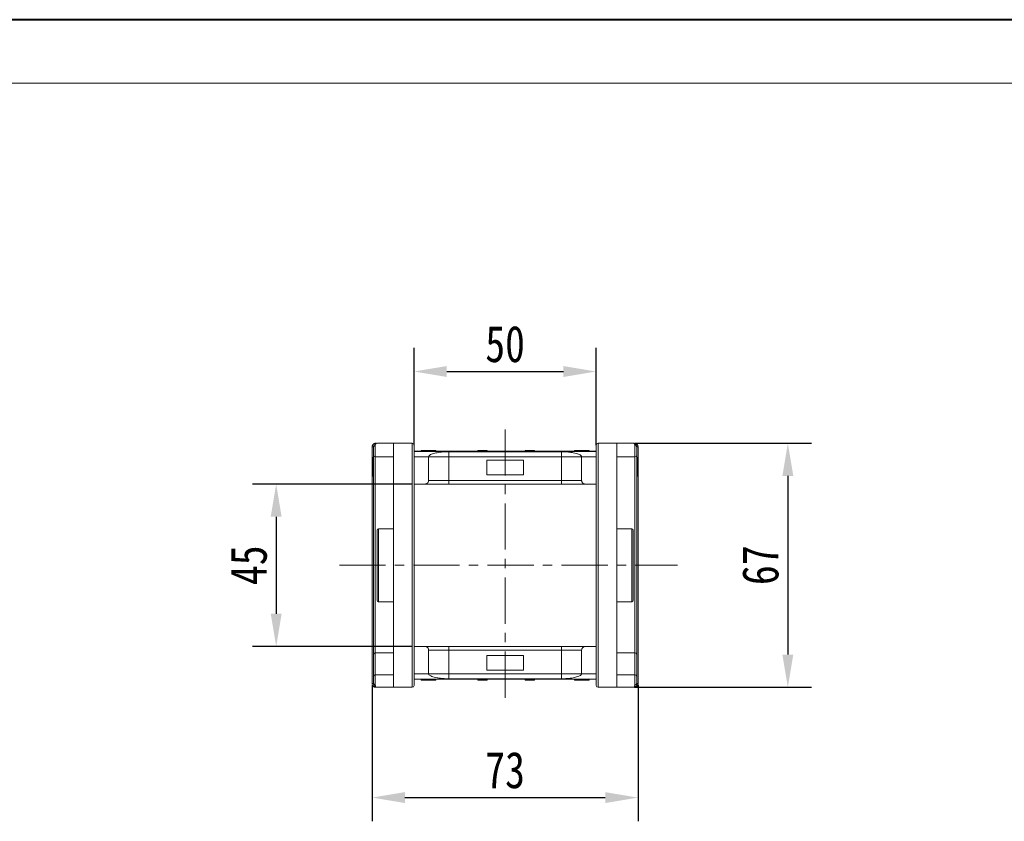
# Model space of a CAD drawing. Header units: millimetres. Extents: x 1678 to 3141, y 466 to 1499.
# Tile 18 of 81: x 2131 to 2401, y 1279 to 1499. Entities that reach past the tile are written whole.
import ezdxf

# ---------------------------------------------------------------- set-up
doc = ezdxf.new("R2010")
doc.units = ezdxf.units.MM
doc.linetypes.add('CENTERX2', pattern=[20.32, 12.7, -2.54, 2.54, -2.54])
doc.styles.get("Standard").update_dxf_attribs({"font": '仿宋_GB2312.ttf', "width": 0.8})
doc.dimstyles.new('副本 ISO-45.1', dxfattribs={"dimtxt": 10, "dimasz": 9, "dimexe": 6.5, "dimexo": 0.625, "dimgap": 2.5, "dimtad": 1, "dimdsep": 46, "dimtxsty": 'Standard', "dimcen": 2.5, "dimadec": 0, "dimazin": 0, "dimtfac": 1, "dimtmove": 0, "dimatfit": 3, "dimfxl": 0, "dimarcsym": 0})

# ---------------------------------------------------------------- blocks, each defined once
blk = doc.blocks.new('*D2353')
at = {"color": 0, "lineweight": -2}
for p, q in [((2238.26, 1371.13), (2194.53, 1371.13)), ((2201.03, 1362.13), (2201.03, 1335.53)), ((2238.26, 1326.53), (2194.53, 1326.53))]:
    blk.add_line(p, q, dxfattribs=at)
at = {"color": 0, "lineweight": 9}
for points in [[(2199.53, 1362.13), (2202.53, 1362.13), (2201.03, 1371.13)], [(2199.53, 1335.53), (2202.53, 1335.53), (2201.03, 1326.53)]]:
    blk.add_solid(points, dxfattribs=at)
at = {"layer": 'Defpoints', "color": 0, "lineweight": 9}
for p in [(2238.88, 1371.13), (2201.03, 1326.53), (2238.88, 1326.53)]:
    blk.add_point(p, dxfattribs=at)
at = {"color": 0, "lineweight": 9, "insert": (2193.53, 1348.83), "char_height": 10, "attachment_point": 5, "rotation": 90}
blk.add_mtext('45', dxfattribs=at)
blk = doc.blocks.new('*D2354')
at = {"color": 0, "lineweight": -2}
for p, q in [((2299.4, 1382.33), (2348, 1382.33)), ((2341.5, 1373.33), (2341.5, 1324.33)), ((2299.4, 1315.33), (2348, 1315.33))]:
    blk.add_line(p, q, dxfattribs=at)
at = {"color": 0, "lineweight": 9}
for points in [[(2340, 1373.33), (2343, 1373.33), (2341.5, 1382.33)], [(2340, 1324.33), (2343, 1324.33), (2341.5, 1315.33)]]:
    blk.add_solid(points, dxfattribs=at)
at = {"layer": 'Defpoints', "color": 0, "lineweight": 9}
for p in [(2298.77, 1382.33), (2298.77, 1315.33), (2341.5, 1315.33)]:
    blk.add_point(p, dxfattribs=at)
at = {"color": 0, "lineweight": 9, "insert": (2334, 1348.83), "char_height": 10, "attachment_point": 5, "rotation": 90}
blk.add_mtext('67', dxfattribs=at)
blk = doc.blocks.new('*D2355')
at = {"color": 0, "lineweight": -2}
for p, q in [((2238.88, 1381.77), (2238.88, 1408.51)), ((2288.88, 1381.77), (2288.88, 1408.51)), ((2247.88, 1402.01), (2279.88, 1402.01))]:
    blk.add_line(p, q, dxfattribs=at)
at = {"color": 0, "lineweight": 9}
for points in [[(2247.88, 1403.51), (2247.88, 1400.51), (2238.88, 1402.01)], [(2279.88, 1403.51), (2279.88, 1400.51), (2288.88, 1402.01)]]:
    blk.add_solid(points, dxfattribs=at)
at = {"layer": 'Defpoints', "color": 0, "lineweight": 9}
for p in [(2288.88, 1402.01), (2238.88, 1381.15), (2288.88, 1381.15)]:
    blk.add_point(p, dxfattribs=at)
at = {"color": 0, "lineweight": 9, "insert": (2263.88, 1409.51), "char_height": 10, "attachment_point": 5}
blk.add_mtext('50', dxfattribs=at)
blk = doc.blocks.new('*D2356')
at = {"color": 0, "lineweight": -2}
for p, q in [((2227.38, 1315.88), (2227.38, 1278.55)), ((2300.38, 1315.88), (2300.38, 1278.55)), ((2236.38, 1285.05), (2291.38, 1285.05))]:
    blk.add_line(p, q, dxfattribs=at)
at = {"color": 0, "lineweight": 9}
for points in [[(2236.38, 1286.55), (2236.38, 1283.55), (2227.38, 1285.05)], [(2291.38, 1286.55), (2291.38, 1283.55), (2300.38, 1285.05)]]:
    blk.add_solid(points, dxfattribs=at)
at = {"layer": 'Defpoints', "color": 0, "lineweight": 9}
for p in [(2227.38, 1316.5), (2300.38, 1316.5), (2300.38, 1285.05)]:
    blk.add_point(p, dxfattribs=at)
at = {"color": 0, "lineweight": 9, "insert": (2263.88, 1292.55), "char_height": 10, "attachment_point": 5}
blk.add_mtext('73', dxfattribs=at)

msp = doc.modelspace()

# ---------------------------------------------------------------- linework, layer by layer
at = {"color": 7, "lineweight": 40}
msp.add_line((3139.148, 1498.58), (1678.32, 1498.58), dxfattribs=at)
at = {"color": 7, "lineweight": 13}
msp.add_line((3121.757, 1481.189), (1765.274, 1481.189), dxfattribs=at)
at = {"color": 1, "linetype": 'CENTERX2', "lineweight": 13}
for p, q in [((2263.885, 1386.132), (2263.885, 1311.525)), ((2218.383, 1348.829), (2311.169, 1348.829))]:
    msp.add_line(p, q, dxfattribs=at)
at = {"color": 7, "linetype": 'Continuous', "lineweight": 15}
for p, q in [((2227.385, 1381.327), (2227.385, 1381.33)), ((2227.385, 1381.33), (2227.735, 1381.329)), ((2227.385, 1381.327), (2227.735, 1381.327)), ((2227.385, 1316.331), (2227.385, 1381.327)), ((2228.235, 1381.662), (2228.235, 1378.579)), ((2233.235, 1382.329), (2228.735, 1382.329)), ((2233.235, 1382.329), (2233.235, 1315.329)), ((2238.385, 1382.329), (2233.235, 1382.329)), ((2238.385, 1382.329), (2238.385, 1315.329)), ((2289.385, 1315.329), (2289.385, 1382.329)), ((2294.535, 1382.329), (2289.385, 1382.329)), ((2294.535, 1315.329), (2294.535, 1382.329)), ((2299.035, 1382.329), (2294.535, 1382.329)), ((2299.535, 1378.579), (2299.535, 1381.662)), ((2300.035, 1381.329), (2300.385, 1381.33)), ((2300.035, 1381.327), (2300.385, 1381.327)), ((2300.385, 1381.33), (2300.385, 1381.327)), ((2300.385, 1381.327), (2300.385, 1316.331)), ((2263.885, 1380.129), (2238.885, 1380.129)), ((2238.885, 1380.084), (2263.885, 1380.084)), ((2242.885, 1378.629), (2238.885, 1378.629)), ((2240.833, 1380.329), (2240.833, 1380.129)), ((2241.24, 1380.329), (2241.24, 1380.129)), ((2242.857, 1380.329), (2242.857, 1380.129)), ((2242.885, 1378.629), (2248.385, 1378.629)), ((2242.885, 1378.629), (2242.885, 1372.129)), ((2244.474, 1380.329), (2244.474, 1380.129)), ((2244.885, 1380.329), (2244.885, 1380.129)), ((2263.885, 1379.997), (2248.385, 1379.997)), ((2248.385, 1379.997), (2248.385, 1378.629)), ((2248.385, 1378.629), (2248.385, 1372.129)), ((2248.385, 1378.629), (2263.885, 1378.629)), ((2256.402, 1380.129), (2256.402, 1380.329)), ((2256.402, 1380.329), (2256.629, 1380.329)), ((2256.629, 1380.329), (2256.629, 1380.129)), ((2256.641, 1380.329), (2256.629, 1380.329)), ((2256.641, 1380.129), (2256.641, 1380.329)), ((2256.641, 1380.329), (2256.746, 1380.329)), ((2256.746, 1380.129), (2256.746, 1380.329)), ((2256.746, 1380.329), (2257.228, 1380.329)), ((2257.228, 1380.329), (2257.228, 1380.129)), ((2257.436, 1380.329), (2257.228, 1380.329)), ((2257.436, 1380.129), (2257.436, 1380.329)), ((2257.436, 1380.329), (2258.815, 1380.329)), ((2258.815, 1380.329), (2258.815, 1380.129)), ((2258.955, 1380.329), (2258.815, 1380.329)), ((2258.955, 1380.129), (2258.955, 1380.329)), ((2288.885, 1380.129), (2263.885, 1380.129)), ((2263.885, 1380.084), (2288.885, 1380.084)), ((2279.385, 1379.997), (2263.885, 1379.997)), ((2263.885, 1378.629), (2279.385, 1378.629)), ((2269.429, 1380.329), (2269.429, 1380.129)), ((2269.433, 1380.329), (2269.429, 1380.329)), ((2269.433, 1380.129), (2269.433, 1380.329)), ((2269.433, 1380.329), (2269.914, 1380.329)), ((2269.914, 1380.129), (2269.914, 1380.329)), ((2270.174, 1380.329), (2269.914, 1380.329)), ((2270.174, 1380.329), (2270.174, 1380.129)), ((2270.245, 1380.329), (2270.174, 1380.329)), ((2270.245, 1380.129), (2270.245, 1380.329)), ((2270.245, 1380.329), (2270.689, 1380.329)), ((2270.689, 1380.129), (2270.689, 1380.329)), ((2270.689, 1380.329), (2271.407, 1380.329)), ((2271.407, 1380.129), (2271.407, 1380.329)), ((2271.407, 1380.329), (2271.758, 1380.329)), ((2271.758, 1380.329), (2271.758, 1380.129)), ((2271.864, 1380.329), (2271.758, 1380.329)), ((2271.864, 1380.129), (2271.864, 1380.329)), ((2271.864, 1380.329), (2271.982, 1380.329)), ((2271.982, 1380.129), (2271.982, 1380.329)), ((2279.385, 1378.629), (2279.385, 1379.997)), ((2279.385, 1378.629), (2284.885, 1378.629)), ((2279.385, 1372.129), (2279.385, 1378.629)), ((2282.885, 1380.329), (2282.885, 1380.129)), ((2284.885, 1378.629), (2288.885, 1378.629)), ((2284.885, 1372.129), (2284.885, 1378.629)), ((2284.938, 1380.129), (2284.938, 1380.329)), ((2286.936, 1380.329), (2286.936, 1380.129)), ((2227.735, 1378.393), (2227.535, 1378.393)), ((2228.235, 1378.579), (2233.235, 1378.579)), ((2228.235, 1324.787), (2228.235, 1378.579)), ((2263.885, 1377.629), (2258.885, 1377.629)), ((2258.885, 1377.629), (2258.885, 1373.629)), ((2268.885, 1377.629), (2263.885, 1377.629)), ((2268.885, 1373.629), (2268.885, 1377.629)), ((2294.535, 1378.579), (2299.535, 1378.579)), ((2299.535, 1378.579), (2299.535, 1324.787)), ((2300.035, 1378.393), (2300.235, 1378.393)), ((2300.035, 1378.329), (2300.235, 1378.329)), ((2300.235, 1378.329), (2300.235, 1375.092)), ((2227.735, 1375.822), (2227.535, 1375.822)), ((2227.535, 1373.265), (2227.735, 1373.265)), ((2258.885, 1373.629), (2263.885, 1373.629)), ((2263.885, 1373.629), (2268.885, 1373.629)), ((2300.235, 1375.092), (2300.035, 1375.092)), ((2300.035, 1374.995), (2300.235, 1374.995)), ((2300.235, 1374.931), (2300.035, 1374.931)), ((2300.035, 1373.265), (2300.235, 1373.265)), ((2300.235, 1374.995), (2300.235, 1374.931)), ((2238.885, 1371.129), (2241.885, 1371.129)), ((2248.385, 1372.129), (2242.885, 1372.129)), ((2248.385, 1372.129), (2248.385, 1371.129)), ((2263.885, 1372.129), (2248.385, 1372.129)), ((2248.385, 1371.129), (2263.885, 1371.129)), ((2279.385, 1372.129), (2263.885, 1372.129)), ((2263.885, 1371.129), (2279.385, 1371.129)), ((2284.885, 1372.129), (2279.385, 1372.129)), ((2279.385, 1372.129), (2279.385, 1371.129)), ((2285.885, 1371.129), (2288.885, 1371.129)), ((2233.235, 1358.829), (2229.085, 1358.829)), ((2229.085, 1358.829), (2229.085, 1348.829)), ((2298.685, 1358.829), (2294.535, 1358.829)), ((2298.685, 1338.829), (2298.685, 1358.829)), ((2229.085, 1348.829), (2229.085, 1338.829)), ((2229.085, 1338.829), (2233.235, 1338.829)), ((2294.535, 1338.829), (2298.685, 1338.829)), ((2233.235, 1324.787), (2228.235, 1324.787)), ((2228.235, 1318.743), (2228.235, 1324.787)), ((2241.885, 1326.529), (2238.885, 1326.529)), ((2242.885, 1325.529), (2242.885, 1319.029)), ((2242.885, 1325.529), (2248.385, 1325.529)), ((2248.385, 1326.529), (2248.385, 1325.529)), ((2263.885, 1326.529), (2248.385, 1326.529)), ((2248.385, 1325.529), (2248.385, 1319.029)), ((2248.385, 1325.529), (2263.885, 1325.529)), ((2279.385, 1326.529), (2263.885, 1326.529)), ((2263.885, 1325.529), (2279.385, 1325.529)), ((2279.385, 1325.529), (2279.385, 1326.529)), ((2279.385, 1325.529), (2284.885, 1325.529)), ((2279.385, 1319.029), (2279.385, 1325.529)), ((2284.885, 1319.029), (2284.885, 1325.529)), ((2285.885, 1326.529), (2288.885, 1326.529)), ((2299.535, 1324.787), (2294.535, 1324.787)), ((2299.535, 1324.787), (2299.535, 1318.743)), ((2227.735, 1318.389), (2227.735, 1324.433)), ((2263.885, 1324.029), (2258.885, 1324.029)), ((2258.885, 1324.029), (2258.885, 1320.029)), ((2268.885, 1324.029), (2263.885, 1324.029)), ((2268.885, 1320.029), (2268.885, 1324.029)), ((2300.035, 1324.433), (2300.035, 1318.389)), ((2258.885, 1320.029), (2263.885, 1320.029)), ((2263.885, 1320.029), (2268.885, 1320.029)), ((2228.235, 1318.743), (2228.235, 1315.995)), ((2233.235, 1318.743), (2228.235, 1318.743)), ((2238.885, 1319.029), (2242.885, 1319.029)), ((2263.885, 1317.573), (2238.885, 1317.573)), ((2238.885, 1317.529), (2263.885, 1317.529)), ((2240.833, 1317.329), (2240.833, 1317.529)), ((2242.831, 1317.529), (2242.831, 1317.329)), ((2248.385, 1319.029), (2242.885, 1319.029)), ((2244.885, 1317.329), (2244.885, 1317.529)), ((2248.385, 1319.029), (2248.385, 1317.66)), ((2263.885, 1319.029), (2248.385, 1319.029)), ((2248.385, 1317.66), (2263.885, 1317.66)), ((2256.402, 1317.529), (2256.402, 1317.329)), ((2256.52, 1317.329), (2256.402, 1317.329)), ((2256.52, 1317.529), (2256.52, 1317.329)), ((2256.52, 1317.329), (2256.626, 1317.329)), ((2256.626, 1317.329), (2256.626, 1317.529)), ((2256.977, 1317.329), (2256.626, 1317.329)), ((2256.977, 1317.529), (2256.977, 1317.329)), ((2257.695, 1317.329), (2256.977, 1317.329)), ((2257.695, 1317.529), (2257.695, 1317.329)), ((2258.139, 1317.329), (2257.695, 1317.329)), ((2258.139, 1317.529), (2258.139, 1317.329)), ((2258.139, 1317.329), (2258.21, 1317.329)), ((2258.21, 1317.329), (2258.21, 1317.529)), ((2258.21, 1317.329), (2258.47, 1317.329)), ((2258.47, 1317.529), (2258.47, 1317.329)), ((2258.951, 1317.329), (2258.47, 1317.329)), ((2258.951, 1317.529), (2258.951, 1317.329)), ((2258.951, 1317.329), (2258.955, 1317.329)), ((2258.955, 1317.329), (2258.955, 1317.529)), ((2279.385, 1319.029), (2263.885, 1319.029)), ((2263.885, 1317.66), (2279.385, 1317.66)), ((2288.885, 1317.573), (2263.885, 1317.573)), ((2263.885, 1317.529), (2288.885, 1317.529)), ((2269.429, 1317.529), (2269.429, 1317.329)), ((2269.429, 1317.329), (2269.568, 1317.329)), ((2269.568, 1317.329), (2269.568, 1317.529)), ((2270.947, 1317.329), (2269.568, 1317.329)), ((2270.947, 1317.529), (2270.947, 1317.329)), ((2270.947, 1317.329), (2271.156, 1317.329)), ((2271.156, 1317.329), (2271.156, 1317.529)), ((2271.638, 1317.329), (2271.156, 1317.329)), ((2271.638, 1317.529), (2271.638, 1317.329)), ((2271.743, 1317.329), (2271.638, 1317.329)), ((2271.743, 1317.529), (2271.743, 1317.329)), ((2271.743, 1317.329), (2271.755, 1317.329)), ((2271.755, 1317.329), (2271.755, 1317.529)), ((2271.982, 1317.329), (2271.755, 1317.329)), ((2271.982, 1317.529), (2271.982, 1317.329)), ((2279.385, 1319.029), (2279.385, 1317.66)), ((2284.885, 1319.029), (2279.385, 1319.029)), ((2282.885, 1317.329), (2282.885, 1317.529)), ((2283.296, 1317.329), (2283.296, 1317.529)), ((2288.885, 1319.029), (2284.885, 1319.029)), ((2284.912, 1317.329), (2284.912, 1317.529)), ((2286.53, 1317.329), (2286.53, 1317.529)), ((2286.936, 1317.329), (2286.936, 1317.529)), ((2299.535, 1318.743), (2294.535, 1318.743)), ((2299.535, 1315.995), (2299.535, 1318.743)), ((2227.385, 1316.328), (2227.385, 1316.331)), ((2227.735, 1316.331), (2227.385, 1316.331)), ((2227.735, 1316.329), (2227.385, 1316.328)), ((2228.735, 1315.329), (2233.235, 1315.329)), ((2233.235, 1315.329), (2238.385, 1315.329)), ((2289.385, 1315.329), (2294.535, 1315.329)), ((2294.535, 1315.329), (2299.035, 1315.329)), ((2300.385, 1316.331), (2300.035, 1316.331)), ((2300.385, 1316.328), (2300.035, 1316.329)), ((2300.385, 1316.331), (2300.385, 1316.328))]:
    msp.add_line(p, q, dxfattribs=at)
for centre, radius, start, end in [((2228.165, 1381.224), 0.443, 80.98068, 166.39946), ((2228.414, 1382.173), 0.158, 100.60493, 166.76076), ((2238.385, 1381.829), 0.5, 0, 90), ((2289.385, 1381.829), 0.5, 90, 180), ((2299.356, 1382.173), 0.158, 13.23924, 79.39507), ((2299.604, 1381.224), 0.443, 13.60053, 99.01929), ((2228.205, 1379.05), 0.472, 184.06872, 273.55943), ((2299.564, 1379.05), 0.472, 266.44057, 355.93128), ((2229.085, 1358.479), 0.35, 90, 180), ((2298.685, 1358.479), 0.35, 0, 90), ((2229.085, 1339.179), 0.35, 180, 270), ((2298.685, 1339.179), 0.35, 270, 0), ((2228.172, 1324.345), 0.446, 81.95053, 168.57825), ((2299.597, 1324.345), 0.446, 11.42175, 98.04947), ((2228.172, 1318.301), 0.446, 81.95053, 168.57825), ((2299.597, 1318.301), 0.446, 11.42175, 98.04947), ((2228.165, 1316.433), 0.443, 193.60053, 279.01929), ((2228.414, 1315.485), 0.158, 193.23924, 259.39507), ((2238.385, 1315.829), 0.5, 270, 0), ((2289.385, 1315.829), 0.5, 180, 270), ((2299.356, 1315.485), 0.158, 280.60493, 346.76076), ((2299.604, 1316.433), 0.443, 260.98068, 346.39946)]:
    msp.add_arc(centre, radius, start, end, dxfattribs=at)
for points, knots in [([(2227.385, 1381.33), (2227.392, 1381.42), (2227.405, 1381.585), (2227.508, 1381.83), (2227.654, 1382.025), (2227.838, 1382.172), (2228.02, 1382.265), (2228.207, 1382.319), (2228.329, 1382.325), (2228.385, 1382.328)], [0, 0, 0, 0, 0.172016, 0.3127556, 0.4995985, 0.630391, 0.7580256, 0.8892284, 1, 1, 1, 1]), ([(2227.735, 1381.329), (2227.751, 1381.464), (2227.787, 1381.752), (2228.037, 1382.078), (2228.367, 1382.29), (2228.612, 1382.316), (2228.735, 1382.329)], [0, 0, 0, 0, 0.2343503, 0.4981953, 0.748869, 1, 1, 1, 1]), ([(2228.735, 1382.329), (2228.618, 1382.298), (2228.438, 1382.25), (2228.266, 1381.963), (2228.244, 1381.756), (2228.235, 1381.662)], [0, 0, 0, 0, 0.4984129, 0.772928, 1, 1, 1, 1]), ([(2238.885, 1348.829), (2238.885, 1349.835), (2238.885, 1351.848), (2238.885, 1354.902), (2238.885, 1357.962), (2238.885, 1360.687), (2238.885, 1363.024), (2238.885, 1364.999), (2238.885, 1367.236), (2238.885, 1369.673), (2238.885, 1372.204), (2238.885, 1374.489), (2238.885, 1376.266), (2238.885, 1377.624), (2238.885, 1378.647), (2238.885, 1379.664), (2238.885, 1380.595), (2238.885, 1381.311), (2238.885, 1381.749), (2238.885, 1381.802), (2238.885, 1381.829)], [0, 0, 0, 0, 0.0582421, 0.1164894, 0.178226, 0.2399726, 0.2828875, 0.3257092, 0.368633, 0.4343113, 0.5, 0.5656783, 0.6313669, 0.6742818, 0.7171034, 0.7600273, 0.8217639, 0.8835106, 0.9417527, 1, 1, 1, 1]), ([(2288.885, 1381.829), (2288.885, 1381.802), (2288.885, 1381.749), (2288.885, 1381.311), (2288.885, 1380.595), (2288.885, 1379.664), (2288.885, 1378.648), (2288.885, 1377.624), (2288.885, 1376.266), (2288.885, 1374.489), (2288.885, 1372.204), (2288.885, 1369.673), (2288.885, 1367.236), (2288.885, 1364.999), (2288.885, 1363.024), (2288.885, 1360.687), (2288.885, 1357.962), (2288.885, 1354.902), (2288.885, 1351.848), (2288.885, 1349.835), (2288.885, 1348.829)], [0, 0, 0, 0, 0.0582421, 0.1164894, 0.178226, 0.2399726, 0.2828875, 0.3257092, 0.368633, 0.4343113, 0.5, 0.5656783, 0.6313669, 0.6742818, 0.7171034, 0.7600273, 0.8217639, 0.8835106, 0.9417527, 1, 1, 1, 1]), ([(2299.535, 1381.662), (2299.525, 1381.756), (2299.503, 1381.963), (2299.331, 1382.25), (2299.151, 1382.298), (2299.035, 1382.329)], [0, 0, 0, 0, 0.2270634, 0.50158693, 1, 1, 1, 1]), ([(2299.035, 1382.329), (2299.157, 1382.316), (2299.402, 1382.29), (2299.732, 1382.078), (2299.982, 1381.752), (2300.018, 1381.464), (2300.035, 1381.329)], [0, 0, 0, 0, 0.2511309, 0.5018046, 0.7656407, 1, 1, 1, 1]), ([(2299.385, 1382.328), (2299.441, 1382.325), (2299.564, 1382.319), (2299.75, 1382.265), (2299.932, 1382.172), (2300.115, 1382.026), (2300.261, 1381.83), (2300.364, 1381.585), (2300.377, 1381.42), (2300.385, 1381.33)], [0, 0, 0, 0, 0.1117977, 0.2443303, 0.368648, 0.5004012, 0.6872226, 0.8279677, 1, 1, 1, 1]), ([(2227.735, 1379.016), (2227.735, 1379.088), (2227.735, 1379.235), (2227.735, 1379.559), (2227.735, 1379.931), (2227.735, 1380.198), (2227.735, 1380.329)], [0, 0, 0, 0, 0.24551284, 0.5, 0.75448716, 1, 1, 1, 1]), ([(2227.735, 1324.433), (2227.735, 1325.066), (2227.735, 1326.33), (2227.735, 1328.394), (2227.735, 1330.584), (2227.735, 1332.906), (2227.735, 1335.347), (2227.735, 1337.877), (2227.735, 1340.474), (2227.735, 1343.116), (2227.735, 1346.199), (2227.735, 1349.724), (2227.735, 1353.219), (2227.735, 1356.233), (2227.735, 1358.775), (2227.735, 1361.278), (2227.735, 1363.732), (2227.735, 1366.12), (2227.735, 1368.406), (2227.735, 1370.573), (2227.735, 1372.602), (2227.735, 1374.768), (2227.735, 1376.998), (2227.735, 1378.343), (2227.735, 1379.016)], [0, 0, 0, 0, 0.0411432, 0.0821686, 0.1233154, 0.1653953, 0.2076405, 0.2500186, 0.2923895, 0.3346347, 0.3767218, 0.4383567, 0.5, 0.5411413, 0.5821667, 0.6233154, 0.6653953, 0.7076405, 0.7500186, 0.7923895, 0.8346347, 0.8767218, 0.9383589, 1, 1, 1, 1]), ([(2241.24, 1380.329), (2241.189, 1380.329), (2241.087, 1380.329), (2240.972, 1380.329), (2240.889, 1380.329), (2240.851, 1380.329), (2240.836, 1380.329), (2240.834, 1380.329), (2240.833, 1380.329)], [0, 0, 0, 0, 0.1937693, 0.3935642, 0.587886, 0.7891312, 0.8942826, 1, 1, 1, 1]), ([(2242.857, 1380.329), (2242.724, 1380.329), (2242.421, 1380.329), (2241.9, 1380.329), (2241.478, 1380.329), (2241.27, 1380.329), (2241.24, 1380.329)], [0, 0, 0, 0, 0.2366286, 0.5373614, 0.9329864, 1, 1, 1, 1]), ([(2244.474, 1380.329), (2244.419, 1380.329), (2244.31, 1380.329), (2244.078, 1380.329), (2243.782, 1380.329), (2243.451, 1380.329), (2243.142, 1380.329), (2242.952, 1380.329), (2242.857, 1380.329)], [0, 0, 0, 0, 0.118432, 0.2393289, 0.4494336, 0.6641784, 0.8318201, 1, 1, 1, 1]), ([(2248.385, 1379.997), (2247.993, 1379.988), (2247.297, 1379.972), (2246.377, 1379.884), (2245.593, 1379.781), (2244.88, 1379.651), (2244.217, 1379.492), (2243.647, 1379.303), (2243.211, 1379.088), (2242.937, 1378.861), (2242.902, 1378.706), (2242.885, 1378.629)], [0, 0, 0, 0, 0.1253767, 0.2231439, 0.3210442, 0.4226148, 0.5242047, 0.6437825, 0.7633681, 0.8816833, 1, 1, 1, 1]), ([(2244.885, 1380.329), (2244.882, 1380.329), (2244.878, 1380.329), (2244.834, 1380.329), (2244.756, 1380.329), (2244.657, 1380.329), (2244.559, 1380.329), (2244.502, 1380.329), (2244.474, 1380.329)], [0, 0, 0, 0, 0.1926273, 0.3886837, 0.5820134, 0.7832006, 0.8910383, 1, 1, 1, 1]), ([(2284.885, 1378.629), (2284.865, 1378.71), (2284.827, 1378.873), (2284.524, 1379.111), (2284.046, 1379.334), (2283.394, 1379.537), (2282.589, 1379.713), (2281.761, 1379.841), (2280.974, 1379.925), (2280.223, 1379.983), (2279.679, 1379.992), (2279.385, 1379.997)], [0, 0, 0, 0, 0.1245955, 0.2491892, 0.3738223, 0.4984451, 0.6220504, 0.7455895, 0.8257011, 0.9057067, 1, 1, 1, 1]), ([(2284.938, 1380.329), (2284.805, 1380.329), (2284.404, 1380.329), (2283.848, 1380.329), (2283.339, 1380.329), (2283.037, 1380.329), (2282.899, 1380.329), (2282.888, 1380.329), (2282.885, 1380.329)], [0, 0, 0, 0, 0.1423372, 0.4291269, 0.5899433, 0.7512055, 0.9098946, 1, 1, 1, 1]), ([(2286.936, 1380.329), (2286.925, 1380.329), (2286.904, 1380.329), (2286.701, 1380.329), (2286.396, 1380.329), (2285.862, 1380.329), (2285.352, 1380.329), (2284.997, 1380.329), (2284.938, 1380.329)], [0, 0, 0, 0, 0.148288, 0.2977445, 0.4437132, 0.6077915, 0.9347078, 1, 1, 1, 1]), ([(2300.035, 1379.016), (2300.035, 1379.088), (2300.035, 1379.235), (2300.035, 1379.559), (2300.035, 1379.931), (2300.035, 1380.198), (2300.035, 1380.329)], [0, 0, 0, 0, 0.24551284, 0.5, 0.75448716, 1, 1, 1, 1]), ([(2300.035, 1379.016), (2300.035, 1378.576), (2300.035, 1377.696), (2300.035, 1376.161), (2300.035, 1374.467), (2300.035, 1372.601), (2300.035, 1370.573), (2300.035, 1368.407), (2300.035, 1366.12), (2300.035, 1363.733), (2300.035, 1360.878), (2300.035, 1357.521), (2300.035, 1354.082), (2300.035, 1351.036), (2300.035, 1348.41), (2300.035, 1345.767), (2300.035, 1343.116), (2300.035, 1340.474), (2300.035, 1337.877), (2300.035, 1335.347), (2300.035, 1332.905), (2300.035, 1330.208), (2300.035, 1327.308), (2300.035, 1325.392), (2300.035, 1324.433)], [0, 0, 0, 0, 0.0411432, 0.0821686, 0.1233154, 0.1653953, 0.2076405, 0.2500186, 0.2923895, 0.3346347, 0.3767218, 0.4383567, 0.5, 0.5411413, 0.5821667, 0.6233154, 0.6653953, 0.7076405, 0.7500186, 0.7923895, 0.8346347, 0.8767218, 0.9383589, 1, 1, 1, 1]), ([(2227.535, 1378.393), (2227.535, 1378.388), (2227.535, 1378.375), (2227.535, 1378.18), (2227.535, 1377.693), (2227.535, 1376.986), (2227.535, 1376.335), (2227.535, 1375.921), (2227.535, 1375.822)], [0, 0, 0, 0, 0.1013981, 0.3069957, 0.5061443, 0.6852619, 0.9245571, 1, 1, 1, 1]), ([(2300.235, 1378.362), (2300.235, 1378.367), (2300.235, 1378.38), (2300.235, 1378.39), (2300.235, 1378.392), (2300.235, 1378.393)], [0, 0, 0, 0, 0.2339239, 0.616331, 1, 1, 1, 1]), ([(2227.535, 1375.822), (2227.535, 1375.688), (2227.535, 1375.286), (2227.535, 1374.646), (2227.535, 1373.984), (2227.535, 1373.517), (2227.535, 1373.292), (2227.535, 1373.273), (2227.535, 1373.265)], [0, 0, 0, 0, 0.1018882, 0.3073435, 0.4929627, 0.6786474, 0.8607914, 1, 1, 1, 1]), ([(2300.235, 1373.265), (2300.235, 1373.27), (2300.235, 1373.283), (2300.235, 1373.444), (2300.235, 1373.77), (2300.235, 1374.277), (2300.235, 1374.674), (2300.235, 1374.931)], [0, 0, 0, 0, 0.1552919, 0.3531453, 0.543243, 0.704067, 1, 1, 1, 1]), ([(2242.885, 1372.129), (2242.874, 1372.016), (2242.851, 1371.791), (2242.679, 1371.492), (2242.425, 1371.266), (2242.144, 1371.146), (2241.958, 1371.133), (2241.885, 1371.129)], [0, 0, 0, 0, 0.2146939, 0.4293877, 0.6440816, 0.8587754, 1, 1, 1, 1]), ([(2241.885, 1371.129), (2241.906, 1371.129), (2241.949, 1371.129), (2242.311, 1371.129), (2242.91, 1371.129), (2243.756, 1371.129), (2244.625, 1371.129), (2245.389, 1371.129), (2246.171, 1371.129), (2247.172, 1371.129), (2247.988, 1371.129), (2248.385, 1371.129)], [0, 0, 0, 0, 0.11649679, 0.2399717, 0.36857994, 0.49991744, 0.63125493, 0.69561579, 0.7600283, 0.88350321, 1, 1, 1, 1]), ([(2279.385, 1371.129), (2279.781, 1371.129), (2280.598, 1371.129), (2281.809, 1371.129), (2282.974, 1371.129), (2284.014, 1371.129), (2284.719, 1371.129), (2285.166, 1371.129), (2285.52, 1371.129), (2285.82, 1371.129), (2285.864, 1371.129), (2285.885, 1371.129)], [0, 0, 0, 0, 0.1164968, 0.2399717, 0.3685799, 0.4999174, 0.6312549, 0.6956158, 0.7600283, 0.8835032, 1, 1, 1, 1]), ([(2285.885, 1371.129), (2285.772, 1371.14), (2285.547, 1371.162), (2285.248, 1371.334), (2285.021, 1371.588), (2284.902, 1371.869), (2284.889, 1372.055), (2284.885, 1372.129)], [0, 0, 0, 0, 0.21469386, 0.42938772, 0.64408158, 0.85877544, 1, 1, 1, 1]), ([(2228.735, 1358.479), (2228.735, 1358.465), (2228.735, 1358.437), (2228.735, 1358.205), (2228.735, 1357.854), (2228.735, 1357.412), (2228.735, 1356.916), (2228.735, 1356.332), (2228.735, 1355.443), (2228.735, 1354.41), (2228.735, 1353.275), (2228.735, 1352.115), (2228.735, 1350.629), (2228.735, 1349.417), (2228.735, 1348.829)], [0, 0, 0, 0, 0.0776745, 0.1577414, 0.2400414, 0.3044107, 0.3687452, 0.4344841, 0.5001876, 0.6314541, 0.6958234, 0.7601579, 0.8835661, 1, 1, 1, 1]), ([(2299.035, 1348.829), (2299.035, 1349.221), (2299.035, 1350.018), (2299.035, 1351.212), (2299.035, 1352.304), (2299.035, 1353.275), (2299.035, 1354.124), (2299.035, 1354.924), (2299.035, 1355.91), (2299.035, 1356.749), (2299.035, 1357.412), (2299.035, 1357.938), (2299.035, 1358.383), (2299.035, 1358.447), (2299.035, 1358.479)], [0, 0, 0, 0, 0.07766667, 0.15774142, 0.24004141, 0.3044107, 0.36874521, 0.43448416, 0.50018759, 0.63145414, 0.69582342, 0.76015794, 0.88356614, 1, 1, 1, 1]), ([(2228.735, 1348.829), (2228.735, 1348.436), (2228.735, 1347.64), (2228.735, 1346.445), (2228.735, 1345.353), (2228.735, 1344.382), (2228.735, 1343.533), (2228.735, 1342.733), (2228.735, 1341.747), (2228.735, 1340.908), (2228.735, 1340.245), (2228.735, 1339.719), (2228.735, 1339.274), (2228.735, 1339.21), (2228.735, 1339.179)], [0, 0, 0, 0, 0.07766667, 0.15774142, 0.24004141, 0.3044107, 0.36874521, 0.43448416, 0.50018759, 0.63145414, 0.69582342, 0.76015794, 0.88356614, 1, 1, 1, 1]), ([(2238.885, 1315.829), (2238.885, 1315.855), (2238.885, 1315.908), (2238.885, 1316.346), (2238.885, 1317.062), (2238.885, 1317.993), (2238.885, 1319.01), (2238.885, 1320.033), (2238.885, 1321.391), (2238.885, 1323.168), (2238.885, 1325.453), (2238.885, 1327.984), (2238.885, 1330.421), (2238.885, 1332.658), (2238.885, 1334.633), (2238.885, 1336.97), (2238.885, 1339.695), (2238.885, 1342.756), (2238.885, 1345.809), (2238.885, 1347.822), (2238.885, 1348.829)], [0, 0, 0, 0, 0.0582421, 0.1164894, 0.178226, 0.2399726, 0.2828875, 0.3257092, 0.368633, 0.4343113, 0.5, 0.5656783, 0.6313669, 0.6742818, 0.7171034, 0.7600273, 0.8217639, 0.8835106, 0.9417527, 1, 1, 1, 1]), ([(2288.885, 1348.829), (2288.885, 1347.822), (2288.885, 1345.809), (2288.885, 1342.756), (2288.885, 1339.695), (2288.885, 1336.971), (2288.885, 1334.633), (2288.885, 1332.658), (2288.885, 1330.421), (2288.885, 1327.984), (2288.885, 1325.453), (2288.885, 1323.169), (2288.885, 1321.391), (2288.885, 1320.033), (2288.885, 1319.01), (2288.885, 1317.993), (2288.885, 1317.062), (2288.885, 1316.346), (2288.885, 1315.908), (2288.885, 1315.855), (2288.885, 1315.829)], [0, 0, 0, 0, 0.0582421, 0.1164894, 0.178226, 0.2399726, 0.2828875, 0.3257092, 0.368633, 0.4343113, 0.5, 0.5656783, 0.6313669, 0.6742818, 0.7171034, 0.7600273, 0.8217639, 0.8835106, 0.9417527, 1, 1, 1, 1]), ([(2299.035, 1339.179), (2299.035, 1339.192), (2299.035, 1339.221), (2299.035, 1339.452), (2299.035, 1339.803), (2299.035, 1340.246), (2299.035, 1340.742), (2299.035, 1341.325), (2299.035, 1342.215), (2299.035, 1343.247), (2299.035, 1344.382), (2299.035, 1345.542), (2299.035, 1347.028), (2299.035, 1348.24), (2299.035, 1348.829)], [0, 0, 0, 0, 0.0776745, 0.1577414, 0.2400414, 0.3044107, 0.3687452, 0.4344841, 0.5001876, 0.6314541, 0.6958234, 0.7601579, 0.8835661, 1, 1, 1, 1]), ([(2241.885, 1326.529), (2241.997, 1326.518), (2242.222, 1326.495), (2242.522, 1326.323), (2242.748, 1326.069), (2242.868, 1325.788), (2242.88, 1325.602), (2242.885, 1325.529)], [0, 0, 0, 0, 0.21469386, 0.42938772, 0.64408158, 0.85877544, 1, 1, 1, 1]), ([(2248.385, 1326.529), (2247.988, 1326.529), (2247.171, 1326.529), (2245.96, 1326.529), (2244.795, 1326.529), (2243.756, 1326.529), (2243.05, 1326.529), (2242.603, 1326.529), (2242.249, 1326.529), (2241.949, 1326.529), (2241.906, 1326.529), (2241.885, 1326.529)], [0, 0, 0, 0, 0.11649679, 0.2399717, 0.36857994, 0.49991744, 0.63125493, 0.69561579, 0.7600283, 0.88350321, 1, 1, 1, 1]), ([(2285.885, 1326.529), (2285.863, 1326.529), (2285.82, 1326.529), (2285.458, 1326.529), (2284.859, 1326.529), (2284.013, 1326.529), (2283.144, 1326.529), (2282.38, 1326.529), (2281.598, 1326.529), (2280.598, 1326.529), (2279.781, 1326.529), (2279.385, 1326.529)], [0, 0, 0, 0, 0.1164968, 0.2399717, 0.3685799, 0.4999174, 0.6312549, 0.6956158, 0.7600283, 0.8835032, 1, 1, 1, 1]), ([(2284.885, 1325.529), (2284.896, 1325.641), (2284.918, 1325.866), (2285.09, 1326.166), (2285.344, 1326.392), (2285.625, 1326.512), (2285.811, 1326.524), (2285.885, 1326.529)], [0, 0, 0, 0, 0.21469386, 0.42938772, 0.64408158, 0.85877544, 1, 1, 1, 1]), ([(2240.833, 1317.329), (2240.844, 1317.329), (2240.865, 1317.329), (2241.066, 1317.329), (2241.371, 1317.329), (2241.907, 1317.329), (2242.418, 1317.329), (2242.773, 1317.329), (2242.831, 1317.329)], [0, 0, 0, 0, 0.1482689, 0.2976473, 0.4424214, 0.6078512, 0.9356585, 1, 1, 1, 1]), ([(2242.831, 1317.329), (2242.964, 1317.329), (2243.366, 1317.329), (2243.921, 1317.329), (2244.43, 1317.329), (2244.732, 1317.329), (2244.87, 1317.329), (2244.881, 1317.329), (2244.885, 1317.329)], [0, 0, 0, 0, 0.1423372, 0.4291269, 0.5899433, 0.7512055, 0.9098946, 1, 1, 1, 1]), ([(2242.885, 1319.029), (2242.904, 1318.947), (2242.943, 1318.784), (2243.245, 1318.547), (2243.723, 1318.323), (2244.375, 1318.12), (2245.18, 1317.944), (2246.008, 1317.817), (2246.795, 1317.732), (2247.546, 1317.675), (2248.09, 1317.665), (2248.385, 1317.66)], [0, 0, 0, 0, 0.1245955, 0.2491892, 0.3738223, 0.4984451, 0.6220504, 0.7455895, 0.8257011, 0.9057067, 1, 1, 1, 1]), ([(2279.385, 1317.66), (2279.776, 1317.669), (2280.472, 1317.685), (2281.392, 1317.773), (2282.176, 1317.877), (2282.889, 1318.006), (2283.552, 1318.165), (2284.122, 1318.354), (2284.558, 1318.57), (2284.832, 1318.797), (2284.867, 1318.951), (2284.885, 1319.029)], [0, 0, 0, 0, 0.1253767, 0.2231439, 0.3210442, 0.4226148, 0.5242047, 0.6437825, 0.7633681, 0.8816833, 1, 1, 1, 1]), ([(2282.885, 1317.329), (2282.887, 1317.329), (2282.891, 1317.329), (2282.935, 1317.329), (2283.013, 1317.329), (2283.112, 1317.329), (2283.21, 1317.329), (2283.267, 1317.329), (2283.296, 1317.329)], [0, 0, 0, 0, 0.1926347, 0.388697, 0.5820148, 0.7830443, 0.8909593, 1, 1, 1, 1]), ([(2283.296, 1317.329), (2283.35, 1317.329), (2283.459, 1317.329), (2283.696, 1317.329), (2284.004, 1317.329), (2284.341, 1317.329), (2284.645, 1317.329), (2284.823, 1317.329), (2284.912, 1317.329)], [0, 0, 0, 0, 0.1184406, 0.2393457, 0.4595932, 0.6849248, 0.8422399, 1, 1, 1, 1]), ([(2284.912, 1317.329), (2285.045, 1317.329), (2285.349, 1317.329), (2285.878, 1317.329), (2286.3, 1317.329), (2286.507, 1317.329), (2286.53, 1317.329)], [0, 0, 0, 0, 0.23673076, 0.53755546, 0.94966792, 1, 1, 1, 1]), ([(2286.53, 1317.329), (2286.58, 1317.329), (2286.682, 1317.329), (2286.797, 1317.329), (2286.88, 1317.329), (2286.918, 1317.329), (2286.933, 1317.329), (2286.935, 1317.329), (2286.936, 1317.329)], [0, 0, 0, 0, 0.1937762, 0.3936, 0.5878635, 0.7889077, 0.894169, 1, 1, 1, 1]), ([(2228.385, 1315.329), (2228.328, 1315.332), (2228.205, 1315.339), (2228.018, 1315.393), (2227.837, 1315.486), (2227.654, 1315.632), (2227.508, 1315.828), (2227.405, 1316.073), (2227.392, 1316.237), (2227.385, 1316.328)], [0, 0, 0, 0, 0.1119973, 0.2448439, 0.3691679, 0.5008987, 0.6875333, 0.8281382, 1, 1, 1, 1]), ([(2228.735, 1315.329), (2228.612, 1315.342), (2228.367, 1315.368), (2228.037, 1315.58), (2227.787, 1315.905), (2227.751, 1316.193), (2227.735, 1316.329)], [0, 0, 0, 0, 0.2515188, 0.5017844, 0.7656323, 1, 1, 1, 1]), ([(2228.235, 1315.995), (2228.244, 1315.902), (2228.266, 1315.695), (2228.438, 1315.407), (2228.618, 1315.359), (2228.735, 1315.329)], [0, 0, 0, 0, 0.2270634, 0.5015869, 1, 1, 1, 1]), ([(2300.035, 1316.329), (2300.018, 1316.193), (2299.982, 1315.905), (2299.732, 1315.58), (2299.402, 1315.368), (2299.157, 1315.342), (2299.035, 1315.329)], [0, 0, 0, 0, 0.23435876, 0.49821551, 0.74848117, 1, 1, 1, 1]), ([(2299.035, 1315.329), (2299.151, 1315.359), (2299.331, 1315.407), (2299.503, 1315.695), (2299.525, 1315.902), (2299.535, 1315.995)], [0, 0, 0, 0, 0.4984129, 0.772928, 1, 1, 1, 1]), ([(2300.385, 1316.328), (2300.377, 1316.237), (2300.364, 1316.073), (2300.261, 1315.828), (2300.116, 1315.632), (2299.932, 1315.485), (2299.75, 1315.392), (2299.563, 1315.338), (2299.44, 1315.332), (2299.385, 1315.329)], [0, 0, 0, 0, 0.1718456, 0.312445, 0.4991009, 0.6298393, 0.7575038, 0.8890244, 1, 1, 1, 1])]:
    msp.add_open_spline(points, degree=3, knots=knots, dxfattribs=at)
for points in [[(2227.735, 1380.329), (2227.735, 1380.513), (2227.735, 1380.881), (2227.735, 1381.18), (2227.735, 1381.329)], [(2300.035, 1381.329), (2300.035, 1381.18), (2300.035, 1380.881), (2300.035, 1380.513), (2300.035, 1380.329)], [(2227.735, 1317.329), (2227.735, 1317.527), (2227.735, 1317.925), (2227.735, 1318.234), (2227.735, 1318.389)], [(2227.735, 1316.329), (2227.735, 1316.478), (2227.735, 1316.776), (2227.735, 1317.144), (2227.735, 1317.329)], [(2300.035, 1318.389), (2300.035, 1318.234), (2300.035, 1317.925), (2300.035, 1317.527), (2300.035, 1317.329)], [(2300.035, 1317.329), (2300.035, 1317.144), (2300.035, 1316.776), (2300.035, 1316.478), (2300.035, 1316.329)]]:
    msp.add_open_spline(points, degree=3, dxfattribs=at)

# ---------------------------------------------------------------- dimensions: what is measured, and where the dimension line sits
at = {"color": 5, "lineweight": 9}
for base, p1, p2, picture, middle in [((2288.885, 1402.015), (2238.885, 1381.146), (2288.885, 1381.146), '*D2355', (2263.885, 1409.515)), ((2300.385, 1285.045), (2227.385, 1316.503), (2300.385, 1316.503), '*D2356', (2263.885, 1292.545))]:
    dim = msp.add_linear_dim(base=base, p1=p1, p2=p2, dimstyle='副本 ISO-45.1', dxfattribs=at)
    dim.commit()
    dim.dimension.update_dxf_attribs({"geometry": picture, "text_midpoint": middle})
dim = msp.add_linear_dim(base=(2341.495, 1315.329), p1=(2298.771, 1382.329), p2=(2298.771, 1315.329), angle=90, dimstyle='副本 ISO-45.1', dxfattribs=at)
dim.commit()
dim.dimension.update_dxf_attribs({"geometry": '*D2354', "text_midpoint": (2333.995, 1348.829)})
dim = msp.add_linear_dim(base=(2201.027, 1326.529), p1=(2238.885, 1371.129), p2=(2238.885, 1326.529), angle=90, text='45', dimstyle='副本 ISO-45.1', dxfattribs=at)
dim.commit()
dim.dimension.update_dxf_attribs({"geometry": '*D2353', "text_midpoint": (2193.527, 1348.829)})

doc.saveas('drawing.dxf')
